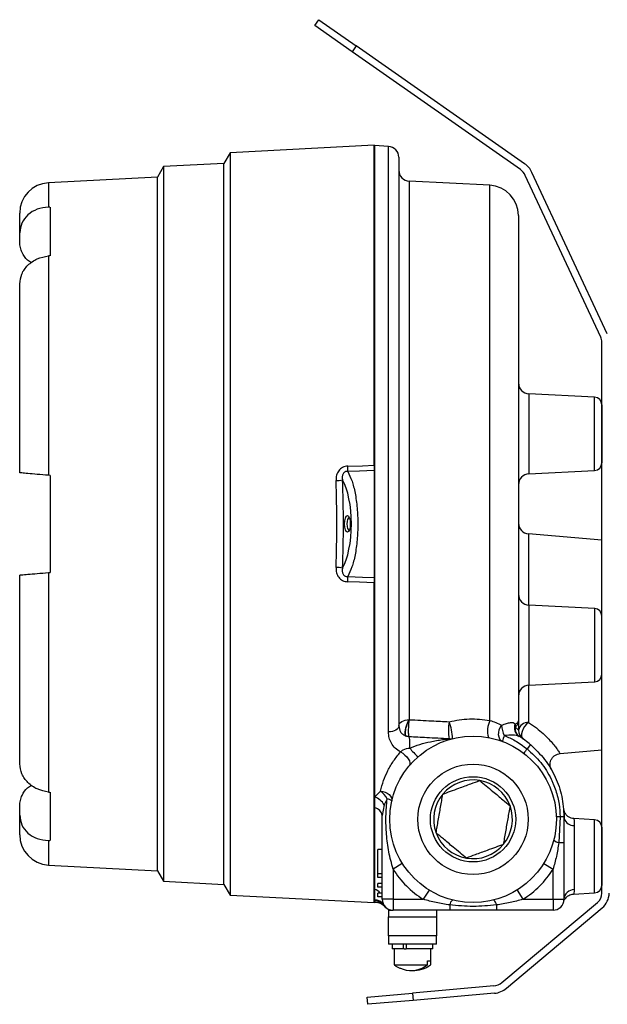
# Model space of a CAD drawing. Header units: inches. Extents: x -9.5 to 26.3, y -12.1 to 25.2.
# Tile 4 of 9: x 15.8 to 20.7, y 2.3 to 10.4. Entities that reach past the tile are written whole.
import ezdxf

# ---------------------------------------------------------------- set-up
doc = ezdxf.new("R2010")
doc.units = ezdxf.units.IN
doc.header["$MEASUREMENT"] = 0

msp = doc.modelspace()

# ---------------------------------------------------------------- linework, layer by layer
at = {"color": 7, "linetype": 'Continuous', "lineweight": 25}
for p, q in [((18.2779, 10.3421), (18.3123, 10.3913)), ((18.585, 10.127), (18.2779, 10.3421)), ((18.3123, 10.3913), (18.6195, 10.1762)), ((18.6195, 10.1762), (18.585, 10.127)), ((20.0094, 9.2029), (18.6195, 10.1762)), ((19.975, 9.1538), (18.585, 10.127)), ((18.7681, 9.3551), (17.5792, 9.2928)), ((18.7681, 6.7139), (18.7681, 9.3551)), ((18.8858, 9.346), (18.7711, 9.352)), ((18.7711, 9.352), (18.7711, 3.9764)), ((18.8858, 4.5141), (18.8858, 9.346)), ((17.5792, 9.2928), (17.5286, 9.2052)), ((17.5792, 9.2928), (17.5792, 3.1674)), ((17.5286, 9.2051), (17.0306, 9.179)), ((17.5286, 3.2551), (17.5286, 9.2052)), ((18.9711, 9.2561), (18.9711, 4.5636)), ((17.0306, 9.179), (16.9806, 9.0924)), ((17.0306, 9.179), (17.0306, 3.2812)), ((18.7711, 9.1551), (18.7681, 9.1551)), ((20.6369, 7.7724), (20.0149, 9.1062)), ((20.6912, 7.7977), (20.0693, 9.1316)), ((16.9806, 9.0921), (16.08, 9.0449)), ((16.08, 9.0449), (16.08, 8.8435)), ((16.9806, 3.3678), (16.9806, 9.0924)), ((19.7217, 9.0248), (19.0564, 9.0597)), ((19.0564, 9.0597), (19.0564, 4.6149)), ((19.7217, 4.609), (19.7217, 9.0248)), ((15.8431, 8.6323), (15.8431, 8.7953)), ((16.0931, 8.8437), (16.0931, 8.4437)), ((19.9586, 8.7751), (19.9586, 4.6064)), ((15.8431, 8.5572), (15.8431, 8.6323)), ((16.08, 8.4424), (16.08, 6.6313)), ((15.8431, 6.652), (15.8431, 8.2104)), ((20.6462, 3.1835), (20.6462, 7.7301)), ((20.5869, 7.2753), (20.0439, 7.3038)), ((20.0439, 7.3038), (20.0439, 6.687)), ((20.5869, 6.6712), (20.5869, 7.2753)), ((20.6461, 7.2129), (20.6461, 6.7336)), ((20.6462, 7.125), (20.6461, 7.125)), ((20.6461, 6.8212), (20.6462, 6.8212)), ((18.7681, 6.6709), (18.7681, 5.7884)), ((20.0439, 6.687), (20.0439, 6.6427)), ((20.0439, 6.6427), (20.5869, 6.6712)), ((16.0931, 6.6301), (16.08, 6.6313)), ((16.0931, 6.6301), (16.0931, 5.8301)), ((20.6462, 6.095), (20.0408, 6.1479)), ((20.0408, 6.1479), (20.0408, 5.5609)), ((15.8431, 4.2498), (15.8431, 5.8083)), ((16.08, 5.829), (16.0931, 5.8301)), ((16.08, 5.829), (16.08, 4.0179)), ((18.7681, 3.1051), (18.7681, 5.7454)), ((20.587, 5.5322), (20.0439, 5.5607)), ((20.0439, 5.5607), (20.0439, 4.9439)), ((20.587, 4.9281), (20.587, 5.5322)), ((20.0408, 4.8994), (20.0408, 4.5914)), ((20.0439, 4.9439), (20.0439, 4.8996)), ((20.0439, 4.8996), (20.587, 4.9281)), ((19.9586, 4.6064), (19.9586, 4.529)), ((19.0332, 4.4781), (19.0315, 4.4787)), ((20.0579, 4.4086), (20.0289, 4.3743)), ((20.3013, 4.3351), (20.6462, 4.3653)), ((16.0931, 4.0166), (16.0931, 3.6166)), ((18.7711, 3.9764), (18.82, 4.0253)), ((15.8431, 3.828), (15.8431, 3.903)), ((18.7711, 3.9764), (18.7711, 3.8871)), ((18.8497, 3.9115), (18.8336, 3.8228)), ((18.8742, 3.9618), (18.8497, 3.9115)), ((15.8431, 3.665), (15.8431, 3.828)), ((18.7711, 3.8871), (18.7711, 3.2154)), ((18.8336, 3.1326), (18.8336, 3.8228)), ((20.3308, 3.8802), (20.3389, 3.8474)), ((20.3324, 3.8509), (20.3326, 3.8445)), ((20.3022, 3.8142), (20.2903, 3.6001)), ((20.5869, 3.7891), (20.4157, 3.7981)), ((20.4189, 3.7403), (20.4189, 3.2121)), ((20.5869, 3.1849), (20.5869, 3.7891)), ((20.6461, 3.7267), (20.6461, 3.2474)), ((16.08, 3.6167), (16.08, 3.4153)), ((20.2903, 3.6001), (20.3336, 3.6001)), ((20.3336, 3.6001), (20.3336, 3.1326)), ((20.6462, 3.639), (20.6461, 3.639)), ((18.8336, 3.5426), (18.7986, 3.5426)), ((18.7986, 3.3426), (18.7986, 3.5426)), ((16.08, 3.4153), (16.9806, 3.3681)), ((19, 3.4292), (18.9236, 3.3816)), ((20.1672, 3.4292), (20.2436, 3.3816)), ((16.9806, 3.3678), (17.0306, 3.2812)), ((18.7986, 3.3126), (18.7986, 3.3426)), ((18.8336, 3.3426), (18.7986, 3.3426)), ((18.9236, 3.3816), (18.9236, 3.1326)), ((20.2436, 3.1326), (20.2436, 3.3816)), ((20.6461, 3.3352), (20.6462, 3.3352)), ((17.0306, 3.2812), (17.5286, 3.2551)), ((17.5286, 3.2551), (17.5792, 3.1674)), ((18.7681, 3.3051), (18.7711, 3.3051)), ((18.8336, 3.3126), (18.7986, 3.3126)), ((18.7986, 3.2326), (18.7986, 3.2626)), ((18.8336, 3.2626), (18.7986, 3.2626)), ((18.8336, 3.2326), (18.7986, 3.2326)), ((18.7986, 3.1526), (18.7986, 3.1826)), ((18.8336, 3.1826), (18.7986, 3.1826)), ((19.2202, 3.209), (19.1726, 3.1326)), ((19.947, 3.209), (19.9946, 3.1326)), ((20.4118, 3.1758), (20.5869, 3.1849)), ((17.5792, 3.1674), (18.7681, 3.1051)), ((18.7711, 3.1186), (18.7711, 3.1083)), ((18.7711, 3.1083), (18.7774, 3.1086)), ((18.8336, 3.1526), (18.7986, 3.1526)), ((18.9236, 3.1326), (18.8336, 3.1326)), ((18.9236, 3.1326), (19.1726, 3.1326)), ((18.9236, 3.1326), (18.9236, 3.0426)), ((19.8213, 2.4447), (20.6105, 3.1069)), ((19.9946, 3.1326), (20.2436, 3.1326)), ((20.2436, 3.1326), (20.3336, 3.1326)), ((20.2436, 3.1326), (20.2436, 3.0426)), ((20.3331, 3.1226), (20.3416, 3.1344)), ((20.34, 3.1348), (20.3416, 3.1344)), ((18.8468, 3.0857), (18.8495, 3.0809)), ((18.8861, 3.0426), (18.8861, 2.9876)), ((18.8861, 3.0426), (18.9236, 3.0426)), ((19.3911, 3.0426), (18.9236, 3.0426)), ((19.2811, 3.0426), (19.2811, 2.9876)), ((19.3911, 3.086), (19.3911, 3.0426)), ((19.7761, 3.086), (19.7761, 3.0426)), ((20.2436, 3.0426), (19.7761, 3.0426)), ((19.8598, 2.3987), (20.6491, 3.061)), ((18.8861, 2.8301), (18.8861, 2.9876)), ((18.8861, 2.9876), (19.2811, 2.9876)), ((19.2811, 2.9876), (19.2811, 2.8301)), ((18.8861, 2.8301), (18.8861, 2.7626)), ((19.2811, 2.8301), (18.8861, 2.8301)), ((19.2811, 2.7626), (18.8861, 2.7626)), ((18.9166, 2.7626), (18.9166, 2.7226)), ((19.009, 2.7226), (19.009, 2.7626)), ((19.0307, 2.7626), (19.0307, 2.7226)), ((19.2506, 2.7226), (19.2506, 2.7626)), ((19.2811, 2.7626), (19.2811, 2.8301)), ((19.009, 2.7226), (18.9166, 2.7226)), ((18.9326, 2.7226), (18.9326, 2.5926)), ((19.0151, 2.7226), (19.009, 2.7226)), ((19.0151, 2.7226), (19.0307, 2.7226)), ((19.2506, 2.7226), (19.0307, 2.7226)), ((19.2346, 2.5926), (19.2346, 2.7226)), ((19.2088, 2.6256), (19.2318, 2.6256)), ((19.2088, 2.5926), (19.2088, 2.6256)), ((19.2318, 2.6256), (19.2318, 2.5926)), ((18.9326, 2.5926), (19.2088, 2.5926)), ((19.2318, 2.5926), (19.2346, 2.5926)), ((18.7107, 2.3257), (19.0843, 2.3584)), ((19.7546, 2.4171), (19.0843, 2.3584)), ((19.0843, 2.3584), (19.0895, 2.2986)), ((19.7598, 2.3573), (19.0895, 2.2986)), ((18.7159, 2.266), (18.7107, 2.3257)), ((19.0895, 2.2986), (18.7159, 2.266))]:
    msp.add_line(p, q, dxfattribs=at)
at = {"color": 7, "linetype": 'Continuous', "lineweight": 25, "flags": 128}
for points in [[(18.5492, 6.7067), (18.6718, 6.7107), (18.7681, 6.7139)], [(18.7681, 6.6709), (18.6455, 6.6667), (18.5492, 6.6633)], [(18.5706, 6.2301), (18.5688, 6.2037), (18.5636, 6.1813), (18.556, 6.1664), (18.547, 6.1611), (18.5379, 6.1664), (18.5303, 6.1813), (18.5252, 6.2037), (18.5234, 6.2301), (18.5252, 6.2565), (18.5303, 6.2789), (18.5379, 6.2939), (18.547, 6.2991), (18.556, 6.2939), (18.5636, 6.2789), (18.5688, 6.2565), (18.5706, 6.2301)], [(18.5618, 6.2834), (18.5548, 6.2793), (18.5489, 6.2678), (18.5449, 6.2505), (18.5435, 6.2301), (18.5449, 6.2097), (18.5489, 6.1925), (18.5548, 6.1809), (18.5618, 6.1769), (18.5618, 6.1769)], [(18.5491, 5.796), (18.6717, 5.7917), (18.7681, 5.7884)], [(18.7681, 5.7454), (18.6455, 5.7495), (18.5491, 5.7526)], [(18.9711, 4.5636), (18.9695, 4.5543), (18.9647, 4.5453), (18.9569, 4.5369), (18.9464, 4.5295), (18.9335, 4.5233), (18.9188, 4.5186), (18.9027, 4.5155), (18.8858, 4.5141)], [(18.9711, 4.5636), (18.9727, 4.5733), (18.9775, 4.5827), (18.9853, 4.5913), (18.9958, 4.599), (19.0087, 4.6054), (19.0234, 4.6103), (19.0395, 4.6135), (19.0564, 4.6149)], [(19.8255, 4.4362), (19.8135, 4.4435), (19.8041, 4.4552), (19.7978, 4.4707), (19.7948, 4.4891), (19.7955, 4.5093), (19.7998, 4.5301), (19.8074, 4.5504), (19.8178, 4.569)], [(20.0408, 4.5914), (20.0241, 4.5765), (20.0091, 4.5582), (19.9969, 4.538), (19.9883, 4.5171), (19.9839, 4.497), (19.984, 4.4792), (19.9886, 4.4649), (19.9974, 4.455)], [(18.9848, 4.3485), (19.0034, 4.3372), (19.0211, 4.3232), (19.0368, 4.3074), (19.0495, 4.2907), (19.0584, 4.2742), (19.063, 4.259), (19.063, 4.2461), (19.0583, 4.2361)], [(18.82, 4.0253), (18.8397, 4.0223), (18.8586, 4.0163), (18.8759, 4.0076), (18.8907, 3.9966), (18.9022, 3.984), (18.9099, 3.9702), (18.9134, 3.9561), (18.9126, 3.9422)], [(18.8336, 3.1326), (18.8325, 3.1463), (18.8312, 3.1526)]]:
    msp.add_lwpolyline(points, dxfattribs=at)
at = {"color": 7, "linetype": 'Continuous', "lineweight": 25}
for radius in [0.6875, 0.4553, 0.3516]:
    msp.add_circle((19.5836, 3.7926), radius, dxfattribs=at)
for centre, radius, start, end in [((18.8811, 9.2561), 0.09, 0, 87), ((19.9061, 9.0555), 0.18, 25, 55), ((19.0611, 9.1495), 0.09, 180, 267), ((19.9061, 9.0555), 0.12, 25, 55), ((16.0931, 8.7953), 0.25, 93, 180), ((19.7086, 8.7751), 0.25, 0, 87), ((20.5462, 7.7301), 0.1, 0, 25), ((20.0486, 7.3936), 0.09, 180, 267), ((20.5836, 7.2129), 0.0625, 0, 87), ((17.9143, 6.685), 0.6352, 358.04576, 1.95424), ((20.5836, 6.7336), 0.0625, 273, 0), ((18.4494, 6.8237), 0.236, 270.84566, 283.90962), ((20.0486, 6.5528), 0.09, 93, 180), ((20.0486, 6.2376), 0.09, 180, 265), ((18.4494, 5.6362), 0.2354, 76.0549, 89.15182), ((17.9146, 5.7743), 0.6349, 358.04528, 1.95472), ((20.0486, 5.6505), 0.09, 180, 267), ((20.5837, 5.4698), 0.0625, 0, 87), ((20.5837, 4.9905), 0.0625, 273, 0), ((20.0486, 4.8097), 0.09, 93, 180), ((19.8136, 4.5251), 0.4335, 170.31731, 189.14232), ((19.0609, 4.4627), 0.3524, 359.35068, 22.58542), ((19.9194, 4.5216), 0.2161, 156.14433, 194.24581), ((20.0708, 4.5936), 0.2542, 185.56681, 205.55608), ((20.0096, 4.5488), 0.0852, 158.53468, 236.75324), ((20.0122, 4.5474), 0.0854, 159.35124, 236.69554), ((20.0082, 4.5399), 0.077, 170.60868, 236.10653), ((20.02, 4.565), 0.0887, 171.88828, 188.11172), ((20.0346, 4.5142), 0.0774, 85.40987, 169.02411), ((18.8036, 4.4157), 0.2599, 352.16913, 12.86799), ((20.2536, 4.3193), 0.4438, 158.22213, 164.73442), ((20.0486, 4.529), 0.09, 180, 235.32188), ((19.5536, 3.8135), 0.78, 49.71781, 58.35379), ((19.3921, 4.5417), 0.0857, 265.67769, 284.33431), ((19.4482, 4.6854), 0.4929, 218.24544, 229.7699), ((20.2742, 4.1755), 0.3157, 140.99342, 149.1742), ((19.5836, 3.7926), 0.3248, 80.17241, 140.17241), ((19.5836, 3.7926), 0.3248, 20.17241, 80.17241), ((18.7164, 3.8822), 0.1767, 26.78139, 54.10351), ((19.5836, 3.7926), 0.3248, 140.17241, 200.17241), ((18.7333, 3.8506), 0.1314, 27.64011, 73.28491), ((18.8661, 3.8985), 0.0638, 43.22328, 82.74759), ((19.5836, 3.7926), 0.3248, 320.17241, 20.17241), ((18.7611, 3.8149), 0.0729, 6.22553, 82.13328), ((20.3074, 3.4672), 0.3471, 90.85584, 96.04589), ((20.307, 3.3113), 0.5029, 86.96227, 90.54197), ((20.4162, 3.8251), 0.0849, 197.41499, 271.83365), ((20.5836, 3.7267), 0.0625, 0, 87), ((16.0931, 3.665), 0.25, 180, 267), ((19.5836, 3.7926), 0.3248, 200.17241, 260.17241), ((19.5836, 3.7926), 0.3248, 260.17241, 320.17241), ((20.3005, 3.6668), 0.0675, 221.16226, 261.26034), ((19.5836, 3.7926), 0.7775, 211.91053, 238.08947), ((19.5836, 3.7926), 0.7775, 301.91053, 328.08947), ((18.7449, 3.1296), 0.0897, 36.23874, 72.98919), ((20.4181, 3.1275), 0.0846, 89.45428, 176.506), ((20.5836, 3.2474), 0.0625, 273, 0), ((20.5462, 3.1835), 0.1, 310, 0), ((20.5462, 3.1835), 0.16, 310, 0), ((18.7709, 3.0391), 0.089, 31.52784, 89.88369), ((18.7762, 3.0292), 0.0896, 35.21641, 93.26185), ((18.9236, 3.1326), 0.09, 180, 270), ((19.4578, 3.0757), 0.0675, 131.16226, 171.26034), ((19.7094, 3.0757), 0.0675, 8.73966, 48.83774), ((20.2436, 3.1326), 0.09, 270, 360), ((19.0722, 2.7627), 0.2182, 252.22504, 308.77435), ((19.0946, 2.7638), 0.2193, 267.11921, 308.70992), ((19.7441, 2.5366), 0.12, 275, 310), ((19.7441, 2.5366), 0.18, 275, 310)]:
    msp.add_arc(centre, radius, start, end, dxfattribs=at)
for centre, major_axis, ratio, start_param, end_param in [((53.2896, 4.803), (54.4626, -2.3912), 0.060553, 2.325278, 2.325607), ((53.2896, 7.6573), (54.4626, 2.3912), 0.060553, 2.31996, 2.320289), ((18.4226, 6.2297), (0, 0.4311), 0.364036, 3.702603, 5.721868), ((17.3822, 6.2301), (0, 3.1089), 0.364036, 4.594557, 4.829913), ((53.2896, 4.803), (54.4626, -2.3912), 0.060553, 3.962896, 3.963225), ((53.2896, 7.6573), (54.4626, 2.3912), 0.060553, 3.957579, 3.957908)]:
    msp.add_ellipse(centre, major_axis=major_axis, ratio=ratio, start_param=start_param, end_param=end_param, dxfattribs=at)
for points, knots in [([(16.08, 8.8435), (16.0483, 8.8399), (15.9851, 8.8327), (15.9074, 8.7842), (15.8538, 8.7152), (15.8467, 8.66), (15.8431, 8.6323)], [0, 0, 0, 0, 0.250438, 0.499781, 0.749281, 1, 1, 1, 1]), ([(15.9406, 8.3848), (15.9293, 8.3918), (15.8947, 8.4134), (15.8658, 8.4602), (15.8461, 8.5121), (15.8441, 8.5418), (15.8431, 8.5572)], [0, 0, 0, 0, 0.1785704, 0.5491381, 0.7646283, 1, 1, 1, 1]), ([(15.8431, 8.2104), (15.8466, 8.2384), (15.8538, 8.2942), (15.9073, 8.3678), (15.9851, 8.4232), (16.0483, 8.436), (16.08, 8.4424)], [0, 0, 0, 0, 0.250507, 0.499905, 0.749464, 1, 1, 1, 1]), ([(18.5492, 6.7067), (18.5419, 6.706), (18.5275, 6.7047), (18.5072, 6.6968), (18.4892, 6.685), (18.4701, 6.6645), (18.454, 6.6314), (18.4533, 6.6028), (18.4529, 6.5878)], [0, 0, 0, 0, 0.127006, 0.25136, 0.375392, 0.501274, 0.737842, 1, 1, 1, 1]), ([(18.5492, 6.6633), (18.5453, 6.6634), (18.5378, 6.6635), (18.527, 6.6598), (18.5178, 6.6535), (18.5108, 6.6445), (18.5065, 6.6336), (18.5035, 6.6166), (18.5051, 6.6036), (18.5061, 6.5947)], [0, 0, 0, 0, 0.118386, 0.228784, 0.336942, 0.449586, 0.571088, 0.703258, 1, 1, 1, 1]), ([(18.5492, 6.6633), (18.5616, 6.6386), (18.5851, 6.5916), (18.6119, 6.4853), (18.6288, 6.3639), (18.6348, 6.2297), (18.6288, 6.0954), (18.6118, 5.974), (18.585, 5.8677), (18.5615, 5.8207), (18.5491, 5.796)], [0, 0, 0, 0, 0.131999, 0.250163, 0.377109, 0.499903, 0.622791, 0.749875, 0.868007, 1, 1, 1, 1]), ([(18.7681, 6.7139), (18.7681, 6.7095), (18.7681, 6.7007), (18.7681, 6.6888), (18.7681, 6.6784), (18.7681, 6.6734), (18.7681, 6.6709)], [0, 0, 0, 0, 0.249808, 0.499204, 0.749013, 1, 1, 1, 1]), ([(16.08, 6.6313), (16.0483, 6.634), (15.9851, 6.6396), (15.9074, 6.6464), (15.8538, 6.6511), (15.8467, 6.6517), (15.8431, 6.652)], [0, 0, 0, 0, 0.250438, 0.499781, 0.749281, 1, 1, 1, 1]), ([(18.4529, 5.8716), (18.4568, 5.9909), (18.4646, 6.2297), (18.4568, 6.4684), (18.4529, 6.5878)], [0, 0, 0, 0, 0.500002, 1, 1, 1, 1]), ([(18.4529, 5.8716), (18.4532, 5.8565), (18.4539, 5.8278), (18.4701, 5.7948), (18.4892, 5.7743), (18.5073, 5.7624), (18.5276, 5.7546), (18.5419, 5.7533), (18.5491, 5.7526)], [0, 0, 0, 0, 0.262389, 0.499182, 0.625093, 0.749658, 0.87326, 1, 1, 1, 1]), ([(18.5061, 5.8646), (18.505, 5.8557), (18.5035, 5.8427), (18.5064, 5.8257), (18.5108, 5.8148), (18.5178, 5.8058), (18.527, 5.7995), (18.5378, 5.7959), (18.5453, 5.7959), (18.5491, 5.796)], [0, 0, 0, 0, 0.296598, 0.429143, 0.550448, 0.662796, 0.77119, 0.881838, 1, 1, 1, 1]), ([(15.8431, 5.8083), (15.8466, 5.8086), (15.8538, 5.8092), (15.9073, 5.8139), (15.9851, 5.8207), (16.0483, 5.8262), (16.08, 5.829)], [0, 0, 0, 0, 0.250507, 0.499905, 0.749464, 1, 1, 1, 1]), ([(18.7681, 5.7884), (18.7681, 5.7859), (18.7681, 5.781), (18.7681, 5.7706), (18.7681, 5.7587), (18.7681, 5.7499), (18.7681, 5.7454)], [0, 0, 0, 0, 0.249808, 0.499205, 0.749013, 1, 1, 1, 1]), ([(18.9711, 4.5636), (18.9738, 4.5469), (18.9779, 4.5219), (19.0013, 4.4935), (19.0214, 4.4836), (19.0315, 4.4787)], [0, 0, 0, 0, 0.49934, 0.749686, 1, 1, 1, 1]), ([(19.0315, 4.4787), (19.0298, 4.4797), (19.026, 4.4821), (19.0235, 4.492), (19.0228, 4.5077), (19.0253, 4.528), (19.031, 4.552), (19.0387, 4.5761), (19.0473, 4.5971), (19.0538, 4.6098), (19.0564, 4.6149)], [0, 0, 0, 0, 0.105395, 0.25003, 0.34238, 0.499964, 0.645207, 0.74999, 0.898071, 1, 1, 1, 1]), ([(19.0332, 4.4781), (19.0313, 4.4794), (19.0276, 4.482), (19.025, 4.4931), (19.0249, 4.5087), (19.0274, 4.5282), (19.0323, 4.5501), (19.0393, 4.5729), (19.048, 4.5953), (19.0545, 4.6082), (19.0577, 4.6146)], [0, 0, 0, 0, 0.125031, 0.250037, 0.374955, 0.499614, 0.624376, 0.749467, 0.874607, 1, 1, 1, 1]), ([(19.057, 4.4736), (19.0562, 4.4747), (19.0547, 4.4769), (19.0532, 4.4879), (19.0522, 4.5037), (19.052, 4.5238), (19.0524, 4.5465), (19.0536, 4.5704), (19.0554, 4.594), (19.0569, 4.6077), (19.0577, 4.6146)], [0, 0, 0, 0, 0.125314, 0.250407, 0.375331, 0.500059, 0.625037, 0.750143, 0.875192, 1, 1, 1, 1]), ([(19.0564, 4.6149), (19.0566, 4.6149), (19.0571, 4.6147), (19.0575, 4.6146), (19.0577, 4.6146)], [0, 0, 0, 0, 0.557492, 1, 1, 1, 1]), ([(19.0577, 4.6146), (19.119, 4.6115), (19.2286, 4.606), (19.3381, 4.6005), (19.3863, 4.598)], [0, 0, 0, 0, 0.56, 1, 1, 1, 1]), ([(19.3863, 4.598), (19.442, 4.6087), (19.5537, 4.63), (19.6656, 4.6161), (19.7217, 4.609)], [0, 0, 0, 0, 0.498299, 1, 1, 1, 1]), ([(19.7217, 4.609), (19.7387, 4.6038), (19.7757, 4.5925), (19.803, 4.5772), (19.8178, 4.569)], [0, 0, 0, 0, 0.459174, 1, 1, 1, 1]), ([(19.8178, 4.569), (19.8324, 4.5742), (19.86, 4.5841), (19.8929, 4.5924), (19.9167, 4.5922), (19.9257, 4.5841), (19.9303, 4.58)], [0, 0, 0, 0, 0.271516, 0.516972, 0.753678, 1, 1, 1, 1]), ([(19.9303, 4.58), (19.9307, 4.5795), (19.9313, 4.5787), (19.932, 4.5779), (19.9323, 4.5775)], [0, 0, 0, 0, 0.56, 1, 1, 1, 1]), ([(19.9323, 4.5775), (19.9394, 4.5817), (19.955, 4.5909), (19.9573, 4.601), (19.9586, 4.6064)], [0, 0, 0, 0, 0.460661, 1, 1, 1, 1]), ([(19.9586, 4.6064), (19.9572, 4.5958), (19.9547, 4.5772), (19.9391, 4.56), (19.9323, 4.5525)], [0, 0, 0, 0, 0.562444, 1, 1, 1, 1]), ([(19.9323, 4.5525), (19.9402, 4.5456), (19.9551, 4.5326), (19.9575, 4.5301), (19.9586, 4.529)], [0, 0, 0, 0, 0.527665, 1, 1, 1, 1]), ([(20.0408, 4.5914), (20.0631, 4.5765), (20.1082, 4.5465), (20.164, 4.4987), (20.2096, 4.4537), (20.2449, 4.4136), (20.2709, 4.3801), (20.2889, 4.3542), (20.2985, 4.3394), (20.3024, 4.3334), (20.3013, 4.3351), (20.3013, 4.3351)], [0, 0, 0, 0, 0.122212, 0.246665, 0.375404, 0.494939, 0.617718, 0.746699, 0.874637, 0.999473, 1, 1, 1, 1]), ([(18.9848, 4.3485), (18.9696, 4.3583), (18.9391, 4.3777), (18.9092, 4.419), (18.8893, 4.4646), (18.887, 4.4976), (18.8858, 4.5141)], [0, 0, 0, 0, 0.2497504, 0.499699, 0.7491008, 1, 1, 1, 1]), ([(19.057, 4.4736), (19.0529, 4.4739), (19.0448, 4.4746), (19.0371, 4.4769), (19.0332, 4.4781)], [0, 0, 0, 0, 0.499954, 1, 1, 1, 1]), ([(19.3856, 4.4563), (19.3243, 4.4595), (19.2147, 4.4653), (19.1052, 4.471), (19.057, 4.4736)], [0, 0, 0, 0, 0.56, 1, 1, 1, 1]), ([(19.9629, 4.4775), (19.9552, 4.4808), (19.941, 4.4867), (19.9014, 4.487), (19.8658, 4.4852), (19.8415, 4.484)], [0, 0, 0, 0, 0.27212, 0.501285, 1, 1, 1, 1]), ([(19.8415, 4.484), (19.8716, 4.4707), (19.9382, 4.4414), (19.9967, 4.3981), (20.0289, 4.3743)], [0, 0, 0, 0, 0.451056, 1, 1, 1, 1]), ([(19.0611, 4.3803), (19.0888, 4.3909), (19.1454, 4.4127), (19.2195, 4.431), (19.2822, 4.4431), (19.3298, 4.4504), (19.3678, 4.4547), (19.382, 4.456), (19.3856, 4.4563)], [0, 0, 0, 0, 0.249232, 0.508734, 0.661025, 0.811651, 0.951321, 1, 1, 1, 1]), ([(18.82, 4.0253), (18.8276, 4.0541), (18.8424, 4.1103), (18.8791, 4.1942), (18.9248, 4.2742), (18.965, 4.324), (18.9848, 4.3485)], [0, 0, 0, 0, 0.2662572, 0.5195616, 0.7629857, 1, 1, 1, 1]), ([(18.9848, 4.3485), (18.9879, 4.3519), (18.9945, 4.3589), (19.0193, 4.3749), (19.0429, 4.378), (19.0611, 4.3803)], [0, 0, 0, 0, 0.173218, 0.362247, 1, 1, 1, 1]), ([(20.0289, 4.3743), (20.0684, 4.338), (20.1476, 4.2653), (20.2044, 4.1722), (20.2297, 4.1202), (20.236, 4.1071), (20.2574, 4.0587), (20.2785, 3.9933), (20.2972, 3.9024), (20.3003, 3.8487), (20.3022, 3.8142)], [0, 0, 0, 0, 0.249753, 0.499683, 0.502028, 0.519594, 0.567691, 0.749201, 0.83895, 1, 1, 1, 1]), ([(20.2307, 4.2007), (20.2281, 4.206), (20.2225, 4.2173), (20.2184, 4.2371), (20.2189, 4.2593), (20.2255, 4.2823), (20.2386, 4.3035), (20.2569, 4.3202), (20.2783, 4.3314), (20.2936, 4.3339), (20.301, 4.3351)], [0, 0, 0, 0, 0.098481, 0.209805, 0.333139, 0.466022, 0.604308, 0.742739, 0.876036, 1, 1, 1, 1]), ([(16.08, 4.0179), (16.0483, 4.0243), (15.9851, 4.037), (15.9074, 4.0923), (15.8538, 4.166), (15.8467, 4.2219), (15.8431, 4.2498)], [0, 0, 0, 0, 0.250438, 0.499781, 0.749281, 1, 1, 1, 1]), ([(15.8431, 3.903), (15.8441, 3.9185), (15.8461, 3.9482), (15.8658, 4), (15.8947, 4.0468), (15.9293, 4.0684), (15.9406, 4.0754)], [0, 0, 0, 0, 0.235298, 0.450746, 0.821318, 1, 1, 1, 1]), ([(19.3342, 4.0006), (19.3551, 4.0083), (19.3976, 4.0239), (19.4764, 4.0529), (19.561, 4.0839), (19.6151, 4.1038), (19.6391, 4.1126)], [0, 0, 0, 0, 0.216459, 0.440318, 0.751906, 1, 1, 1, 1]), ([(19.6391, 4.1126), (19.6561, 4.0984), (19.6909, 4.0694), (19.7554, 4.0156), (19.8246, 3.9579), (19.8688, 3.921), (19.8885, 3.9046)], [0, 0, 0, 0, 0.216459, 0.440318, 0.751906, 1, 1, 1, 1]), ([(19.2788, 3.6806), (19.2816, 3.6969), (19.2903, 3.7469), (19.3061, 3.8383), (19.3223, 3.9318), (19.3311, 3.9825), (19.3342, 4.0006)], [0, 0, 0, 0, 0.161996, 0.496874, 0.820236, 1, 1, 1, 1]), ([(18.9236, 3.3816), (18.9109, 3.4289), (18.8854, 3.5234), (18.8678, 3.6688), (18.8624, 3.8157), (18.8703, 3.9131), (18.8742, 3.9618)], [0, 0, 0, 0, 0.250177, 0.500253, 0.750071, 1, 1, 1, 1]), ([(19.8885, 3.9046), (19.8853, 3.8865), (19.8765, 3.8358), (19.8603, 3.7423), (19.8445, 3.6509), (19.8359, 3.6009), (19.833, 3.5846)], [0, 0, 0, 0, 0.179764, 0.503126, 0.838004, 1, 1, 1, 1]), ([(15.8431, 3.828), (15.8466, 3.8003), (15.8538, 3.7451), (15.9073, 3.6762), (15.9851, 3.6276), (16.0483, 3.6204), (16.08, 3.6167)], [0, 0, 0, 0, 0.250507, 0.499905, 0.749464, 1, 1, 1, 1]), ([(20.3381, 3.8481), (20.3376, 3.8474), (20.3363, 3.846), (20.3355, 3.8171), (20.335, 3.8005)], [0, 0, 0, 0, 0.427548, 1, 1, 1, 1]), ([(20.4157, 3.7981), (20.4081, 3.799), (20.3922, 3.8011), (20.3702, 3.812), (20.351, 3.8284), (20.3428, 3.843), (20.3387, 3.8503)], [0, 0, 0, 0, 0.23638, 0.487682, 0.745487, 1, 1, 1, 1]), ([(20.3336, 3.8135), (20.3336, 3.7737), (20.3336, 3.7025), (20.3336, 3.6314), (20.3336, 3.6001)], [0, 0, 0, 0, 0.559969, 1, 1, 1, 1]), ([(20.4157, 3.798), (20.4157, 3.798), (20.4152, 3.803), (20.4178, 3.787), (20.4185, 3.7559), (20.4189, 3.7403)], [0, 0, 0, 0, 0.001468, 0.499696, 1, 1, 1, 1]), ([(19.5282, 3.4726), (19.5111, 3.4869), (19.4764, 3.5159), (19.4119, 3.5697), (19.3427, 3.6273), (19.2984, 3.6643), (19.2788, 3.6806)], [0, 0, 0, 0, 0.216459, 0.440318, 0.751906, 1, 1, 1, 1]), ([(19.833, 3.5846), (19.8121, 3.577), (19.7697, 3.5613), (19.6908, 3.5324), (19.6063, 3.5013), (19.5522, 3.4814), (19.5282, 3.4726)], [0, 0, 0, 0, 0.216459, 0.440318, 0.751906, 1, 1, 1, 1]), ([(20.2903, 3.6001), (20.2848, 3.5622), (20.2741, 3.4885), (20.2536, 3.4166), (20.2436, 3.3816)], [0, 0, 0, 0, 0.514048, 1, 1, 1, 1]), ([(20.3416, 3.1344), (20.3459, 3.1402), (20.3546, 3.1519), (20.3724, 3.1647), (20.392, 3.1734), (20.406, 3.175), (20.4128, 3.1758)], [0, 0, 0, 0, 0.253468, 0.509414, 0.760452, 1, 1, 1, 1]), ([(20.4189, 3.2121), (20.4179, 3.2016), (20.4158, 3.1806), (20.4138, 3.1774), (20.4128, 3.1758)], [0, 0, 0, 0, 0.502239, 1, 1, 1, 1]), ([(18.7772, 3.1086), (18.7772, 3.1086), (18.7792, 3.1052), (18.7751, 3.1119), (18.7711, 3.1186)], [0, 0, 0, 0, 0.000004, 1, 1, 1, 1]), ([(18.7771, 3.1086), (18.7841, 3.1085), (18.7982, 3.1084), (18.8187, 3.1018), (18.8373, 3.0911), (18.847, 3.0808), (18.8518, 3.0757)], [0, 0, 0, 0, 0.245796, 0.498951, 0.752676, 1, 1, 1, 1]), ([(19.3911, 3.086), (19.3532, 3.0915), (19.2795, 3.1022), (19.2076, 3.1227), (19.1726, 3.1326)], [0, 0, 0, 0, 0.5140477, 1, 1, 1, 1]), ([(19.9946, 3.1326), (19.9597, 3.1227), (19.8878, 3.1022), (19.814, 3.0915), (19.7761, 3.086)], [0, 0, 0, 0, 0.485952, 1, 1, 1, 1]), ([(18.8513, 3.0759), (18.8559, 3.0708), (18.8653, 3.0608), (18.8829, 3.0504), (18.9018, 3.0438), (18.9148, 3.043), (18.9211, 3.0426)], [0, 0, 0, 0, 0.256497, 0.512801, 0.762468, 1, 1, 1, 1]), ([(19.7761, 3.086), (19.7121, 3.0799), (19.5838, 3.0678), (19.4555, 3.0799), (19.3911, 3.086)], [0, 0, 0, 0, 0.498705, 1, 1, 1, 1]), ([(19.7761, 3.0426), (19.7042, 3.0426), (19.5759, 3.0426), (19.4476, 3.0426), (19.3911, 3.0426)], [0, 0, 0, 0, 0.560011, 1, 1, 1, 1]), ([(18.9347, 2.5915), (18.9356, 2.5907), (18.9485, 2.5796), (18.9726, 2.5666), (18.9968, 2.559), (19.006, 2.556)], [0, 0, 0, 0, 0.04693, 0.637948, 1, 1, 1, 1]), ([(19.161, 2.5562), (19.1678, 2.5581), (19.1908, 2.5643), (19.215, 2.5771), (19.23, 2.5899), (19.2323, 2.5918)], [0, 0, 0, 0, 0.265236, 0.888447, 1, 1, 1, 1])]:
    msp.add_open_spline(points, degree=3, knots=knots, dxfattribs=at)
for points in [[(20.0579, 4.4086), (20.0987, 4.3694), (20.1802, 4.291), (20.2662, 4.1437), (20.3231, 3.9828), (20.3301, 3.8699), (20.3336, 3.8135)], [(18.7711, 3.2154), (18.7711, 3.1965), (18.7711, 3.1589), (18.7711, 3.1384), (18.7711, 3.1282)]]:
    msp.add_open_spline(points, degree=3, dxfattribs=at)

doc.saveas('drawing.dxf')
